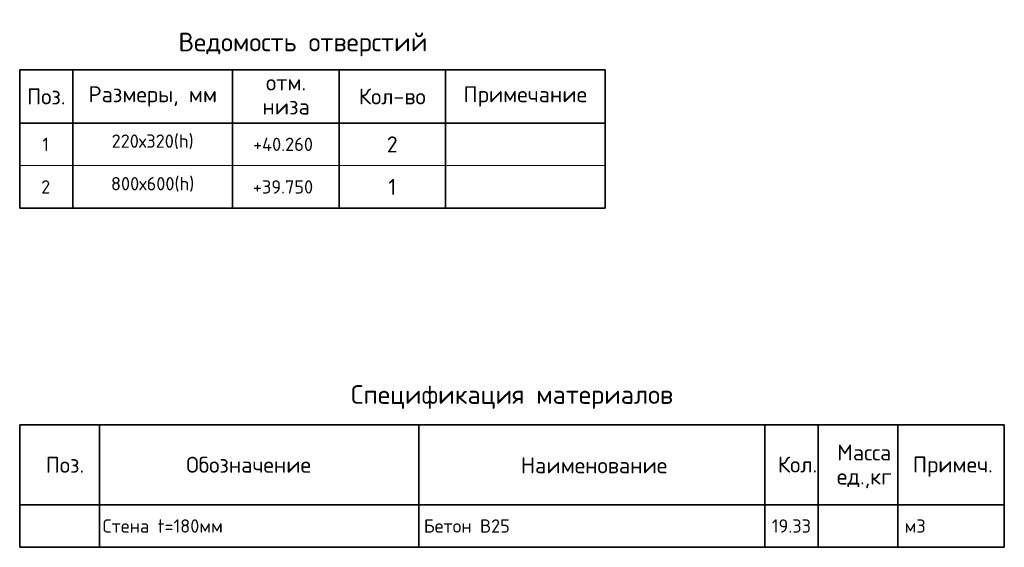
# Model space of a CAD drawing. Header units: millimetres. Extents: x 5761 to 69079, y 52466 to 66637.
# Tile 4 of 4: x 50579 to 69079, y 56725 to 66637. Entities that reach past the tile are written whole.
import ezdxf

# ---------------------------------------------------------------- set-up
doc = ezdxf.new("R2010")
doc.units = ezdxf.units.MM
doc.layers.add('Standard', color=7, linetype='Continuous', lineweight=25)
doc.styles.add('ARIAL', font='ARIAL.TTF')
doc.styles.add('ISOCPEUR', font='ISOCPEUR')

msp = doc.modelspace()

# ---------------------------------------------------------------- linework, layer by layer
at = {"layer": 'Standard', "color": 7, "linetype": 'Continuous', "lineweight": 35, "transparency": 33554687}
for p, q in [((50578.9, 65695.4), (61578.9, 65695.4)), ((50578.9, 64695.4), (50578.9, 65695.4)), ((51578.9, 64695.4), (51578.9, 65695.4)), ((54578.9, 64695.4), (54578.9, 65695.4)), ((56578.9, 64695.4), (56578.9, 65695.4)), ((58578.9, 64695.4), (58578.9, 65695.4)), ((61578.9, 64695.4), (61578.9, 65695.4)), ((50578.9, 64695.4), (61578.9, 64695.4)), ((50578.9, 63895.4), (50578.9, 64695.4)), ((51578.9, 63895.4), (51578.9, 64695.4)), ((54578.9, 63895.4), (54578.9, 64695.4)), ((56578.9, 63895.4), (56578.9, 64695.4)), ((58578.9, 63895.4), (58578.9, 64695.4)), ((61578.9, 63895.4), (61578.9, 64695.4)), ((50578.9, 63095.4), (50578.9, 63895.4)), ((51578.9, 63095.4), (51578.9, 63895.4)), ((54578.9, 63095.4), (54578.9, 63895.4)), ((56578.9, 63095.4), (56578.9, 63895.4)), ((58578.9, 63095.4), (58578.9, 63895.4)), ((61578.9, 63095.4), (61578.9, 63895.4)), ((50578.9, 63095.4), (61578.9, 63095.4)), ((50578.9, 59025.4), (69078.9, 59025.4)), ((50578.9, 59025.4), (50578.9, 57525.4)), ((50578.9, 57525.4), (50578.9, 59025.4)), ((52078.9, 59025.4), (52078.9, 57525.4)), ((58078.9, 59025.4), (58078.9, 57525.4)), ((64578.9, 59025.4), (64578.9, 57525.4)), ((65578.9, 59025.4), (65578.9, 57525.4)), ((67078.9, 59025.4), (67078.9, 57525.4)), ((69078.9, 59025.4), (69078.9, 57525.4)), ((50578.9, 57525.4), (50578.9, 56725.4)), ((69078.9, 57525.4), (50578.9, 57525.4)), ((52078.9, 57525.4), (52078.9, 56725.4)), ((58078.9, 57525.4), (58078.9, 56725.4)), ((64578.9, 57525.4), (64578.9, 56725.4)), ((65578.9, 57525.4), (65578.9, 56725.4)), ((67078.9, 57525.4), (67078.9, 56725.4)), ((69078.9, 57525.4), (69078.9, 56725.4)), ((50578.9, 56725.4), (69078.9, 56725.4))]:
    msp.add_line(p, q, dxfattribs=at)
at = {"layer": 'Standard', "color": 7, "linetype": 'Continuous', "lineweight": 13, "transparency": 33554687}
for p, q in [((50578.9, 63895.4), (61578.9, 63895.4)), ((50578.9, 63895.4), (61578.9, 63895.4)), ((50578.9, 63095.4), (61578.9, 63095.4)), ((50578.9, 56725.4), (69078.9, 56725.4))]:
    msp.add_line(p, q, dxfattribs=at)
at = {"layer": 'Standard', "color": 7, "linetype": 'Continuous', "lineweight": 35, "transparency": 33554687}
msp.add_lwpolyline([(69078.9, 57525.4), (69078.9, 57525.4)], close=True, dxfattribs=at)

# ---------------------------------------------------------------- texts
for s, insert, char_height, width, attachment_point, style in [('\\A1;{\\fISOCPEUR|i0|b0;\\H350.000000;\\W1.000000;\\C7;Ведомость отверстий}\\P', (53561.4, 66170.4), 350, 5002.5, 4, 'ISOCPEUR'), ('\\A1;{\\fISOCPEUR|i0|b0;\\H300.000000;\\W1.000000;\\C7;Размеры, мм}\\P', (53078.9, 65195.4), 300, 2486.25, 5, 'ISOCPEUR'), ('\\A1;{\\fISOCPEUR|i0|b0;\\H300.000000;\\W1.000000;\\C7;Поз.}\\P', (51078.9, 65195.4), 300, 873.679, 5, 'ISOCPEUR'), ('\\A1;{\\fISOCPEUR|i0|b0;\\H300.000000;\\W1.000000;\\C7;Кол-во}\\P', (57578.9, 65195.4), 300, 1433.333, 5, 'ISOCPEUR'), ('\\A1;{\\fISOCPEUR|i0|b0;\\H300.000000;\\W1.000000;\\C7;Примечание}\\P', (60078.9, 65195.4), 300, 2336, 5, 'ISOCPEUR'), ('}\\P', (60078.9, 64295.4), 300, 103.91, 5, 'ARIAL'), ('}\\P', (60078.9, 63495.4), 300, 103.91, 5, 'ARIAL'), ('\\A1;{\\fISOCPEUR|i0|b0;\\H350.000000;\\W1.000000;\\C7;Спецификация материалов}\\P', (59828.9, 59325.4), 350, 6122.965, 8, 'ISOCPEUR'), ('\\A1;{\\fISOCPEUR|i0|b0;\\H300.000000;\\W1.000000;\\C7;Обозначение}\\P', (54880, 58276.3), 300, 2501.273, 5, 'ISOCPEUR'), ('\\A1;{\\fISOCPEUR|i0|b0;\\H300.000000;\\W1.000000;\\C7;Поз.}\\P', (51428.5, 58274.9), 300, 873.679, 5, 'ISOCPEUR'), ('\\A1;{\\fISOCPEUR|i0|b0;\\H300.000000;\\W1.000000;\\C7;Наименование}\\P', (61371.6, 58265.4), 300, 2786.667, 5, 'ISOCPEUR'), ('\\A1;{\\fISOCPEUR|i0|b0;\\H300.000000;\\W1.000000;\\C7;Кол.}\\P', (65193.7, 58279.9), 300, 888.889, 5, 'ISOCPEUR'), ('\\A1;{\\fISOCPEUR|i0|b0;\\H300.000000;\\W1.000000;\\C7;Примеч.}\\P', (68111.9, 58241), 300, 1553.878, 5, 'ISOCPEUR'), ('\\A1;{\\fISOCPEUR|i0|b0;\\H250.000000;\\W1.000000;\\C7;Стена t=180мм}\\P', (52137.5, 57125.4), 250, 2419.792, 4, 'ISOCPEUR'), ('\\A1;{\\fISOCPEUR|i0|b0;\\H250.000000;\\W1.000000;\\C7;19.33}\\P', (65078.9, 57125.4), 250, 834.848, 5, 'ISOCPEUR'), ('\\A1;{\\fISOCPEUR|i0|b0;\\H250.000000;\\W1.000000;\\C7;м3}\\P', (67205.2, 57125.4), 250, 485.294, 4, 'ISOCPEUR')]:
    msp.add_mtext(s, dxfattribs=dict(at, insert=insert, char_height=char_height, width=width, attachment_point=attachment_point, style=style))
at = {"layer": 'Standard', "color": 7, "linetype": 'Continuous', "lineweight": 35, "transparency": 33554687, "char_height": 300, "attachment_point": 2, "line_spacing_factor": 0.903614, "style": 'ARIAL'}
for s, insert, width in [('\\A1;{\\fISOCPEUR|i0|b0;\\H300.000000;\\W1.000000;\\C7;отм.}\\P{\\fISOCPEUR|i0|b0;\\H300.000000;\\W1.000000;\\C7;низа}\\P', (55584.1, 65607.1), 1000.788), ('\\A1;{\\fISOCPEUR|i0|b0;\\H300.000000;\\W1.000000;\\C7;Масса}\\P{\\fISOCPEUR|i0|b0;\\H300.000000;\\W1.000000;\\C7;ед.,кг}\\P', (66446.6, 58656.7), 1244.513)]:
    msp.add_mtext(s, dxfattribs=dict(at, insert=insert, width=width))
at = {"layer": 'Standard', "color": 7, "linetype": 'Continuous', "lineweight": 50, "transparency": 33554687, "char_height": 250, "style": 'ISOCPEUR'}
for s, insert, width, attachment_point in [('\\A1;{\\fISOCPEUR|i0|b0;\\H250.000000;\\W1.000000;\\C7;1}\\P', (51067.2, 64295.4), 194.444, 5), ('\\A1;{\\fISOCPEUR|i0|b0;\\H250.000000;\\W1.000000;\\C7;+40.260}\\P', (55526.4, 64295.4), 1269.792, 5), ('\\A1;{\\fISOCPEUR|i0|b0;\\H250.000000;\\W1.000000;\\C7;2}\\P', (51067.2, 63495.4), 272.222, 5), ('\\A1;{\\fISOCPEUR|i0|b0;\\H250.000000;\\W1.000000;\\C7;+39.750}\\P', (55526.4, 63495.4), 1244.681, 5), ('\\A1;{\\fISOCPEUR|i0|b0;\\H250.000000;\\W1.000000;\\C7;Бетон В25}\\P', (58172.2, 57125.4), 1771.324, 4)]:
    msp.add_mtext(s, dxfattribs=dict(at, insert=insert, width=width, attachment_point=attachment_point))
at = {"layer": 'Standard', "color": 7, "linetype": 'Continuous', "lineweight": 13, "transparency": 33554687}
for s, insert, char_height, width, attachment_point, style in [('\\A1;{\\fISOCPEUR|i0|b0;\\H250.000000;\\W1.000000;\\C7;220х320(h)}\\P', (53076.1, 64343.8), 250, 1721.212, 5, 'ISOCPEUR'), ('\\A1;{\\fISOCPEUR|i0|b0;\\H300.000000;\\W1.000000;\\C7;2}\\P', (57578.9, 64295.4), 300, 326.667, 5, 'ISOCPEUR'), ('\\A1;{\\fISOCPEUR|i0|b0;\\H250.000000;\\W1.000000;\\C7;800х600(h)}\\P', (53076.1, 63543.8), 250, 1721.212, 5, 'ISOCPEUR'), ('\\A1;{\\fISOCPEUR|i0|b0;\\H300.000000;\\W1.000000;\\C7;1}\\P', (57578.9, 63495.4), 300, 233.333, 5, 'ISOCPEUR'), ('}\\P', (58178.9, 57335.4), 250, 86.591, 4, 'ARIAL'), ('}\\P', (58178.9, 56975.3), 250, 86.591, 4, 'ARIAL')]:
    msp.add_mtext(s, dxfattribs=dict(at, insert=insert, char_height=char_height, width=width, attachment_point=attachment_point, style=style))

doc.saveas('drawing.dxf')
